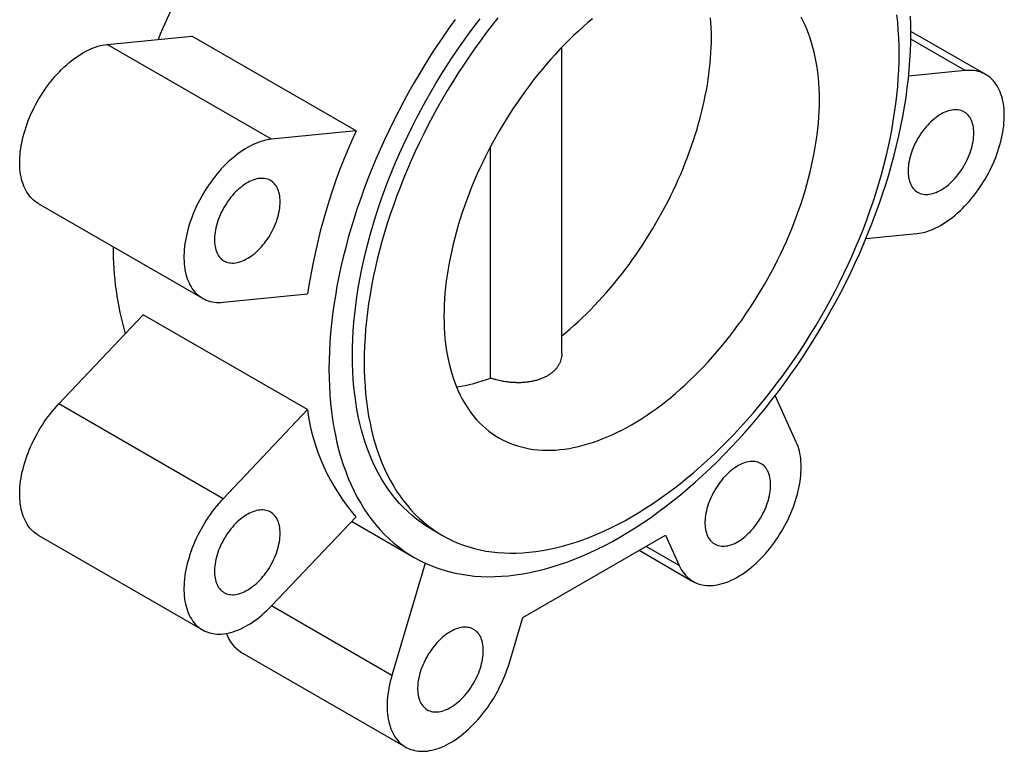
# Paper-space layout '_Isometrico' of a CAD drawing. Header units: millimetres. Extents: x -74 to 129, y -92 to 267.
# Tile 1 of 3: x -74 to 74, y -92 to 18. Entities that reach past the tile are written whole.
import ezdxf

# ---------------------------------------------------------------- set-up
doc = ezdxf.new("R2010")
doc.units = ezdxf.units.MM

psp = doc.layouts.new('_Isometrico')

# ---------------------------------------------------------------- linework, layer by layer
at = {"color": 7, "linetype": 'Continuous', "lineweight": 25}
for p, q in [((-60.98, 14.26), (-48.25, 15.52)), ((-23.5, 1.24), (-48.25, 15.52)), ((71.39, 9.72), (60.1, 16.23)), ((-36.24, -0.02), (-60.98, 14.26)), ((7.5, -32.37), (7.5, 13.82)), ((68.29, 10.32), (59.77, 9.48)), ((-23.5, 1.24), (-36.24, -0.02)), ((-3.23, -36.05), (-3.23, -1.15)), ((-71.39, -9.72), (-46.64, -24.01)), ((53.33, -15.02), (60.98, -14.26)), ((-43.54, -24.61), (-30.81, -23.35)), ((-68.29, -39.95), (-55.56, -26.51)), ((-30.81, -40.8), (-55.56, -26.51)), ((-43.54, -54.24), (-68.29, -39.95)), ((42.84, -45.69), (39.67, -38.68)), ((-30.81, -40.8), (-43.54, -54.24)), ((-36.24, -70.39), (-23.5, -56.95)), ((-24.16, -57.64), (-14.73, -63.08)), ((-12.23, -58.75), (-10.47, -59.77)), ((-71.39, -59.72), (-46.64, -74)), ((1.62, -72.14), (23.13, -59.73)), ((23.13, -59.73), (25.2, -64.31)), ((19.17, -62.01), (27.27, -66.69)), ((-13.07, -63.95), (-18.09, -80.86)), ((-0.45, -79.12), (1.62, -72.14)), ((-40.77, -77.4), (-16.02, -91.68))]:
    psp.add_line(p, q, dxfattribs=at)
at = {"color": 8, "linetype": 'Continuous', "lineweight": 25}
for p, q in [((68.29, 10.32), (60.1, 15.05)), ((25.2, -64.31), (20.2, -61.42)), ((-18.09, -80.86), (-36.24, -70.39))]:
    psp.add_line(p, q, dxfattribs=at)
at = {"color": 7, "linetype": 'Continuous', "lineweight": 25, "flags": 128}
for points in [[(-8.57, 18), (-9.51, 16.69), (-10.43, 15.37), (-11.33, 14.03), (-12.21, 12.67), (-13.07, 11.3), (-13.91, 9.91), (-14.74, 8.51), (-15.54, 7.1), (-16.32, 5.68), (-17.07, 4.25), (-17.81, 2.8), (-18.52, 1.35), (-19.2, -0.11), (-19.87, -1.57), (-20.5, -3.04), (-21.12, -4.52), (-21.7, -5.99), (-22.26, -7.47), (-22.8, -8.96), (-23.31, -10.44), (-23.79, -11.92), (-24.24, -13.4), (-24.67, -14.87), (-25.06, -16.35), (-25.43, -17.81), (-25.77, -19.28), (-26.08, -20.73), (-26.37, -22.18), (-26.62, -23.62), (-26.84, -25.05), (-27.04, -26.47), (-27.2, -27.87), (-27.34, -29.27), (-27.44, -30.65), (-27.52, -32.01), (-27.56, -33.36), (-27.58, -34.7), (-27.56, -36.01), (-27.52, -37.31), (-27.44, -38.59), (-27.34, -39.85), (-27.2, -41.09), (-27.04, -42.31), (-26.84, -43.5), (-26.62, -44.67), (-26.37, -45.82), (-26.08, -46.94), (-25.77, -48.03), (-25.43, -49.1), (-25.06, -50.14), (-24.67, -51.16), (-24.24, -52.14), (-23.79, -53.1), (-23.31, -54.03), (-22.8, -54.92), (-22.26, -55.79), (-21.7, -56.62), (-21.12, -57.42), (-20.5, -58.19), (-19.87, -58.92), (-19.2, -59.62), (-18.52, -60.29), (-17.81, -60.92), (-17.07, -61.51), (-16.32, -62.07), (-15.54, -62.6), (-14.74, -63.08), (-13.91, -63.53), (-13.07, -63.95), (-12.21, -64.32), (-11.33, -64.66), (-10.43, -64.96), (-9.51, -65.22), (-8.57, -65.45), (-7.61, -65.63), (-6.64, -65.78), (-5.66, -65.89), (-4.66, -65.96), (-3.64, -65.99), (-2.61, -65.98), (-1.57, -65.93), (-0.51, -65.85), (0.55, -65.72), (1.63, -65.56), (2.72, -65.36), (3.81, -65.12), (4.92, -64.84), (6.03, -64.52), (7.15, -64.17), (8.27, -63.78), (9.41, -63.35), (10.54, -62.88), (11.68, -62.38), (12.82, -61.84), (13.97, -61.27), (15.12, -60.66), (16.26, -60.01), (17.41, -59.33), (18.56, -58.62), (19.7, -57.87), (20.85, -57.09), (21.99, -56.28), (23.12, -55.43), (24.25, -54.55), (25.38, -53.65), (26.5, -52.71), (27.61, -51.74), (28.71, -50.74), (29.81, -49.72), (30.9, -48.66), (31.97, -47.58), (33.04, -46.48), (34.1, -45.34), (35.14, -44.19), (36.17, -43.01), (37.18, -41.8), (38.18, -40.58), (39.17, -39.33), (40.14, -38.06), (41.1, -36.78), (42.03, -35.47), (42.95, -34.15), (43.85, -32.8), (44.74, -31.45), (45.6, -30.08), (46.44, -28.69), (47.26, -27.29), (48.06, -25.88), (48.84, -24.46), (49.6, -23.02), (50.33, -21.58), (51.04, -20.13), (51.73, -18.67), (52.39, -17.21), (53.03, -15.74), (53.64, -14.26), (54.23, -12.78), (54.79, -11.3), (55.33, -9.82), (55.83, -8.34), (56.31, -6.86), (56.77, -5.38), (57.19, -3.9), (57.59, -2.43), (57.96, -0.96), (58.3, 0.5), (58.61, 1.95), (58.89, 3.4), (59.15, 4.84), (59.37, 6.27), (59.56, 7.69), (59.73, 9.1), (59.86, 10.49), (59.97, 11.87), (60.04, 13.24), (60.09, 14.59), (60.1, 15.92)], [(-12.23, -58.75), (-12.24, -58.75), (-12.97, -58.3), (-13.69, -57.82), (-14.38, -57.31), (-15.06, -56.76), (-15.71, -56.18), (-16.34, -55.57), (-16.95, -54.93), (-17.54, -54.25), (-18.1, -53.55), (-18.64, -52.81), (-19.16, -52.05), (-19.65, -51.25), (-20.12, -50.43), (-20.56, -49.58), (-20.97, -48.7), (-21.36, -47.79), (-21.73, -46.86), (-22.07, -45.9), (-22.38, -44.92), (-22.67, -43.91), (-22.93, -42.88), (-23.16, -41.82), (-23.37, -40.75), (-23.55, -39.65), (-23.7, -38.53), (-23.82, -37.39), (-23.92, -36.24), (-23.99, -35.06), (-24.03, -33.87), (-24.04, -32.66), (-24.03, -31.43), (-23.99, -30.19), (-23.92, -28.93), (-23.82, -27.66), (-23.7, -26.38), (-23.55, -25.09), (-23.37, -23.78), (-23.16, -22.47), (-22.93, -21.15), (-22.67, -19.82), (-22.38, -18.48), (-22.07, -17.14), (-21.73, -15.79), (-21.36, -14.43), (-20.97, -13.07), (-20.56, -11.71), (-20.12, -10.35), (-19.65, -8.99), (-19.16, -7.63), (-18.64, -6.27), (-18.1, -4.91), (-17.54, -3.55), (-16.95, -2.2), (-16.34, -0.86), (-15.71, 0.49), (-15.06, 1.82), (-14.38, 3.15), (-13.69, 4.46), (-12.97, 5.77), (-12.24, 7.07), (-11.48, 8.36), (-10.71, 9.63), (-9.91, 10.89), (-9.1, 12.14), (-8.27, 13.37), (-7.43, 14.59), (-6.57, 15.79), (-5.69, 16.97), (-4.8, 18.14)], [(-2.12, 18.26), (-3.03, 17.12), (-3.92, 15.95), (-4.8, 14.77), (-5.66, 13.57), (-6.5, 12.35), (-7.33, 11.12), (-8.14, 9.87), (-8.94, 8.61), (-9.71, 7.34), (-10.47, 6.05), (-11.21, 4.75), (-11.92, 3.44), (-12.62, 2.13), (-13.29, 0.8), (-13.94, -0.54), (-14.58, -1.88), (-15.19, -3.22), (-15.77, -4.57), (-16.33, -5.93), (-16.87, -7.29), (-17.39, -8.65), (-17.88, -10.01), (-18.35, -11.37), (-18.79, -12.73), (-19.21, -14.09), (-19.6, -15.45), (-19.96, -16.81), (-20.3, -18.16), (-20.61, -19.5), (-20.9, -20.84), (-21.16, -22.17), (-21.39, -23.49), (-21.6, -24.81), (-21.78, -26.11), (-21.93, -27.4), (-22.05, -28.68), (-22.15, -29.95), (-22.22, -31.21), (-22.26, -32.45), (-22.27, -33.68), (-22.26, -34.89), (-22.22, -36.08), (-22.15, -37.26), (-22.05, -38.41), (-21.93, -39.55), (-21.78, -40.67), (-21.6, -41.77), (-21.39, -42.85), (-21.16, -43.9), (-20.9, -44.93), (-20.61, -45.94), (-20.3, -46.92), (-19.96, -47.88), (-19.6, -48.81), (-19.21, -49.72), (-18.79, -50.6), (-18.35, -51.45), (-17.88, -52.27), (-17.39, -53.07), (-16.87, -53.83), (-16.33, -54.57), (-15.77, -55.27), (-15.19, -55.95), (-14.58, -56.59), (-13.94, -57.2), (-13.29, -57.78), (-12.62, -58.33), (-11.92, -58.84), (-11.21, -59.32), (-10.47, -59.77), (-9.71, -60.19), (-8.94, -60.57), (-8.14, -60.91), (-7.33, -61.22), (-6.5, -61.5), (-5.66, -61.74), (-4.8, -61.95), (-3.92, -62.12), (-3.03, -62.25), (-2.12, -62.35), (-1.2, -62.41), (-0.27, -62.44), (0.68, -62.44), (1.64, -62.39), (2.61, -62.31), (3.59, -62.2), (4.58, -62.05), (5.58, -61.86), (6.58, -61.64), (7.6, -61.39), (8.62, -61.1), (9.65, -60.77), (10.69, -60.41), (11.73, -60.02), (12.77, -59.59), (13.82, -59.13), (14.87, -58.63), (15.92, -58.11), (16.98, -57.55), (18.03, -56.95), (19.09, -56.33), (20.14, -55.67), (21.19, -54.98), (22.24, -54.26), (23.29, -53.52), (24.34, -52.74), (25.38, -51.93), (26.41, -51.1), (27.44, -50.23), (28.46, -49.34), (29.48, -48.43), (30.49, -47.48), (31.49, -46.52), (32.48, -45.52), (33.46, -44.51), (34.42, -43.46), (35.38, -42.4), (36.33, -41.32), (37.26, -40.21), (38.18, -39.08), (39.09, -37.94), (39.98, -36.77), (40.86, -35.59), (41.72, -34.39), (42.57, -33.17), (43.4, -31.94), (44.21, -30.69), (45, -29.43), (45.78, -28.15), (46.53, -26.87), (47.27, -25.57), (47.98, -24.26), (48.68, -22.94), (49.35, -21.62), (50.01, -20.28), (50.64, -18.94), (51.25, -17.6), (51.83, -16.24), (52.4, -14.89), (52.94, -13.53), (53.45, -12.17), (53.94, -10.81), (54.41, -9.45), (54.85, -8.08), (55.27, -6.72), (55.66, -5.37), (56.02, -4.01), (56.36, -2.66), (56.68, -1.32), (56.96, 0.02), (57.22, 1.35), (57.46, 2.67), (57.66, 3.99), (57.84, 5.29), (57.99, 6.58), (58.12, 7.87), (58.21, 9.13), (58.28, 10.39), (58.32, 11.63), (58.34, 12.86)], [(12.15, 18.14), (11.43, 17.54), (10.71, 16.91), (10, 16.27), (9.29, 15.61), (8.59, 14.93), (7.9, 14.23), (7.21, 13.52), (6.53, 12.79), (5.85, 12.04), (5.19, 11.28), (4.54, 10.5), (3.89, 9.71), (3.25, 8.91), (2.63, 8.09), (2.01, 7.26), (1.41, 6.42), (0.81, 5.56), (0.23, 4.7), (-0.34, 3.82), (-0.89, 2.94), (-1.44, 2.04), (-1.97, 1.14), (-2.49, 0.23), (-2.99, -0.69), (-3.48, -1.61), (-3.95, -2.54), (-4.41, -3.48), (-4.85, -4.42), (-5.28, -5.37), (-5.69, -6.31), (-6.09, -7.27), (-6.46, -8.22), (-6.83, -9.17), (-7.17, -10.13), (-7.5, -11.09), (-7.81, -12.04), (-8.1, -13), (-8.37, -13.95), (-8.63, -14.9), (-8.87, -15.85), (-9.09, -16.79), (-9.29, -17.73), (-9.47, -18.66), (-9.63, -19.59), (-9.78, -20.51), (-9.9, -21.43), (-10.01, -22.33), (-10.1, -23.23), (-10.17, -24.12), (-10.21, -25.01), (-10.24, -25.88), (-10.25, -26.74), (-10.24, -27.59), (-10.21, -28.42), (-10.17, -29.25), (-10.1, -30.06), (-10.01, -30.86), (-9.9, -31.65), (-9.78, -32.42), (-9.63, -33.17), (-9.47, -33.91), (-9.29, -34.63), (-9.09, -35.34), (-8.87, -36.03), (-8.63, -36.7), (-8.37, -37.36), (-8.1, -37.99), (-7.81, -38.61), (-7.5, -39.21), (-7.17, -39.79), (-6.83, -40.34), (-6.46, -40.88), (-6.09, -41.4), (-5.69, -41.89), (-5.28, -42.37), (-4.85, -42.82), (-4.41, -43.25), (-3.95, -43.65), (-3.48, -44.04), (-2.99, -44.4), (-2.49, -44.74), (-1.97, -45.05), (-1.44, -45.34), (-0.89, -45.61), (-0.34, -45.85), (0.23, -46.07), (0.81, -46.26), (1.41, -46.43), (2.01, -46.57), (2.63, -46.69), (3.25, -46.79), (3.89, -46.86), (4.54, -46.9), (5.19, -46.92), (5.85, -46.92), (6.53, -46.89), (7.21, -46.83), (7.9, -46.75), (8.59, -46.65), (9.29, -46.52), (10, -46.36), (10.71, -46.18), (11.43, -45.98), (12.15, -45.75), (12.88, -45.5), (13.61, -45.22), (14.34, -44.92), (15.07, -44.6), (15.81, -44.25), (16.55, -43.88), (17.29, -43.49), (18.03, -43.07), (18.77, -42.63), (19.51, -42.17), (20.25, -41.69), (20.99, -41.19), (21.72, -40.66), (22.46, -40.11), (23.19, -39.55), (23.91, -38.96), (24.63, -38.36), (25.35, -37.73), (26.06, -37.09), (26.77, -36.43), (27.47, -35.75), (28.17, -35.05), (28.86, -34.34), (29.54, -33.61), (30.21, -32.86), (30.87, -32.1), (31.53, -31.32), (32.17, -30.53), (32.81, -29.73), (33.44, -28.91), (34.05, -28.08), (34.66, -27.24), (35.25, -26.38), (35.83, -25.52), (36.4, -24.64), (36.96, -23.76), (37.5, -22.86), (38.03, -21.96), (38.55, -21.05), (39.05, -20.13), (39.54, -19.21), (40.01, -18.27), (40.47, -17.34), (40.91, -16.4), (41.34, -15.45), (41.75, -14.5), (42.15, -13.55), (42.53, -12.6), (42.89, -11.64), (43.23, -10.69), (43.56, -9.73), (43.87, -8.78), (44.16, -7.82), (44.44, -6.87), (44.69, -5.92), (44.93, -4.97), (45.15, -4.03), (45.35, -3.09), (45.53, -2.16), (45.7, -1.23), (45.84, -0.31), (45.97, 0.61), (46.07, 1.52), (46.16, 2.42), (46.23, 3.31), (46.28, 4.19), (46.31, 5.06), (46.32, 5.92)], [(7.5, -29.7), (8.05, -29.24), (8.69, -28.69), (9.33, -28.13), (9.96, -27.55), (10.58, -26.96), (11.21, -26.36), (11.82, -25.74), (12.43, -25.11), (13.04, -24.47), (13.64, -23.81), (14.23, -23.15), (14.82, -22.46), (15.4, -21.77), (15.97, -21.07), (16.53, -20.36), (17.09, -19.63), (17.64, -18.9), (18.18, -18.15), (18.71, -17.4), (19.23, -16.64), (19.74, -15.87), (20.24, -15.09), (20.73, -14.3), (21.22, -13.51), (21.69, -12.71), (22.15, -11.9), (22.6, -11.09), (23.04, -10.27), (23.46, -9.45), (23.88, -8.62), (24.28, -7.79), (24.67, -6.96), (25.05, -6.12), (25.42, -5.28), (25.77, -4.44), (26.11, -3.59), (26.44, -2.74), (26.76, -1.9), (27.06, -1.05), (27.34, -0.2), (27.62, 0.65), (27.88, 1.49), (28.12, 2.34), (28.35, 3.18), (28.57, 4.02), (28.77, 4.86), (28.96, 5.7), (29.13, 6.53), (29.29, 7.35), (29.44, 8.18), (29.57, 8.99), (29.68, 9.81), (29.78, 10.61), (29.86, 11.41), (29.93, 12.21), (29.98, 12.99), (30.02, 13.77), (30.04, 14.54), (30.05, 15.31), (30.04, 16.06), (30.02, 16.81), (29.98, 17.54), (29.93, 18.27)], [(46.32, 5.92), (46.31, 6.77), (46.28, 7.61), (46.23, 8.43), (46.16, 9.24), (46.07, 10.04), (45.97, 10.83), (45.84, 11.6), (45.7, 12.35), (45.53, 13.09), (45.35, 13.82), (45.15, 14.52), (44.93, 15.21), (44.69, 15.89), (44.44, 16.54), (44.16, 17.18), (43.87, 17.79), (43.56, 18.39)], [(58.34, 12.86), (58.32, 14.07), (58.28, 15.26), (58.21, 16.44), (58.12, 17.6), (57.99, 18.73)], [(60.1, 15.92), (60.09, 17.24), (60.04, 18.53)], [(-71.39, -9.72), (-71.61, -9.58), (-71.86, -9.41), (-72.1, -9.21), (-72.32, -9), (-72.54, -8.78), (-72.74, -8.54), (-72.93, -8.28), (-73.1, -8.01), (-73.27, -7.72), (-73.42, -7.42), (-73.56, -7.1), (-73.68, -6.77), (-73.79, -6.43), (-73.89, -6.07), (-73.98, -5.7), (-74.05, -5.32), (-74.1, -4.93), (-74.14, -4.53), (-74.17, -4.12), (-74.18, -3.7), (-74.18, -3.27), (-74.16, -2.83), (-74.13, -2.39), (-74.09, -1.94), (-74.03, -1.48), (-73.96, -1.02), (-73.87, -0.56), (-73.77, -0.09), (-73.65, 0.39), (-73.53, 0.86), (-73.38, 1.34), (-73.23, 1.81), (-73.06, 2.29), (-72.88, 2.77), (-72.69, 3.25), (-72.48, 3.72), (-72.27, 4.19), (-72.04, 4.66), (-71.8, 5.13), (-71.55, 5.58), (-71.29, 6.04), (-71.02, 6.49), (-70.74, 6.93), (-70.45, 7.36), (-70.15, 7.79), (-69.84, 8.2), (-69.53, 8.61), (-69.21, 9.01), (-68.88, 9.4), (-68.54, 9.77), (-68.2, 10.14), (-67.86, 10.49), (-67.51, 10.83), (-67.15, 11.15), (-66.79, 11.46), (-66.43, 11.76), (-66.07, 12.05), (-65.7, 12.31), (-65.33, 12.56), (-64.96, 12.8), (-64.59, 13.02), (-64.22, 13.22), (-63.85, 13.41), (-63.48, 13.58), (-63.12, 13.73), (-62.75, 13.87), (-62.39, 13.98), (-62.03, 14.08), (-61.68, 14.16), (-61.33, 14.22), (-60.98, 14.26)], [(60.98, -14.26), (61.33, -14.22), (61.68, -14.16), (62.03, -14.08), (62.39, -13.98), (62.75, -13.87), (63.12, -13.73), (63.48, -13.58), (63.85, -13.41), (64.22, -13.22), (64.59, -13.02), (64.96, -12.8), (65.33, -12.56), (65.7, -12.31), (66.07, -12.05), (66.43, -11.76), (66.79, -11.46), (67.15, -11.15), (67.51, -10.83), (67.86, -10.49), (68.2, -10.14), (68.54, -9.77), (68.88, -9.4), (69.21, -9.01), (69.53, -8.61), (69.84, -8.2), (70.15, -7.79), (70.45, -7.36), (70.74, -6.93), (71.02, -6.49), (71.29, -6.04), (71.55, -5.58), (71.8, -5.13), (72.04, -4.66), (72.27, -4.19), (72.48, -3.72), (72.69, -3.25), (72.88, -2.77), (73.06, -2.29), (73.23, -1.81), (73.38, -1.34), (73.53, -0.86), (73.65, -0.39), (73.77, 0.09), (73.87, 0.56), (73.96, 1.02), (74.03, 1.48), (74.09, 1.94), (74.13, 2.39), (74.16, 2.83), (74.18, 3.27), (74.18, 3.7), (74.17, 4.12), (74.14, 4.53), (74.1, 4.93), (74.05, 5.32), (73.98, 5.7), (73.89, 6.07), (73.79, 6.43), (73.68, 6.77), (73.56, 7.1), (73.42, 7.42), (73.27, 7.72), (73.1, 8.01), (72.93, 8.28), (72.74, 8.54), (72.54, 8.78), (72.32, 9), (72.1, 9.21), (71.86, 9.41), (71.61, 9.58), (71.35, 9.74), (71.09, 9.88), (70.81, 10), (70.52, 10.11), (70.23, 10.19), (69.92, 10.26), (69.61, 10.31), (69.29, 10.34), (68.96, 10.35), (68.63, 10.35), (68.29, 10.32)], [(69.59, 0.89), (69.58, 1.19), (69.56, 1.48), (69.52, 1.77), (69.47, 2.04), (69.41, 2.3), (69.33, 2.55), (69.24, 2.79), (69.14, 3.01), (69.02, 3.22), (68.89, 3.41), (68.75, 3.59), (68.59, 3.75), (68.43, 3.89), (68.25, 4.02), (68.07, 4.13), (67.87, 4.22), (67.66, 4.3), (67.45, 4.36), (67.23, 4.39), (67, 4.42), (66.76, 4.42), (66.52, 4.4), (66.27, 4.37), (66.01, 4.31), (65.76, 4.24), (65.5, 4.15), (65.23, 4.05), (64.97, 3.92), (64.7, 3.78), (64.44, 3.62), (64.17, 3.45), (63.91, 3.26), (63.65, 3.06), (63.39, 2.84), (63.13, 2.61), (62.88, 2.36), (62.64, 2.1), (62.4, 1.83), (62.16, 1.55), (61.94, 1.26), (61.72, 0.96), (61.51, 0.65), (61.31, 0.33), (61.11, 0.01), (60.93, -0.32), (60.76, -0.65), (60.6, -0.99), (60.45, -1.33), (60.32, -1.67), (60.19, -2.02), (60.08, -2.36), (59.99, -2.7), (59.9, -3.04), (59.83, -3.38), (59.77, -3.71), (59.73, -4.04), (59.7, -4.36), (59.69, -4.67), (59.69, -4.98), (59.7, -5.28), (59.73, -5.57), (59.77, -5.85), (59.83, -6.11), (59.9, -6.37), (59.99, -6.61), (60.08, -6.84), (60.19, -7.06), (60.32, -7.26), (60.45, -7.44), (60.6, -7.61), (60.76, -7.76), (60.93, -7.9), (61.11, -8.02), (61.31, -8.12), (61.51, -8.21), (61.72, -8.27), (61.94, -8.32), (62.16, -8.35), (62.4, -8.36), (62.64, -8.35), (62.88, -8.33), (63.13, -8.29), (63.39, -8.22), (63.65, -8.14), (63.91, -8.05), (64.17, -7.93), (64.44, -7.8), (64.7, -7.65), (64.97, -7.48), (65.23, -7.3), (65.5, -7.1), (65.76, -6.89), (66.01, -6.67), (66.27, -6.43), (66.52, -6.17), (66.76, -5.91), (67, -5.63), (67.23, -5.35), (67.45, -5.05), (67.66, -4.75), (67.87, -4.43), (68.07, -4.11), (68.25, -3.79), (68.43, -3.46), (68.59, -3.12), (68.75, -2.78), (68.89, -2.44), (69.02, -2.1), (69.14, -1.75), (69.24, -1.41), (69.33, -1.07), (69.41, -0.73), (69.47, -0.4), (69.52, -0.07), (69.56, 0.26), (69.58, 0.58), (69.59, 0.89)], [(-36.24, -0.02), (-36.58, -0.07), (-36.93, -0.13), (-37.28, -0.21), (-37.64, -0.31), (-38, -0.42), (-38.37, -0.56), (-38.73, -0.71), (-39.1, -0.88), (-39.47, -1.06), (-39.84, -1.27), (-40.21, -1.49), (-40.58, -1.72), (-40.95, -1.97), (-41.32, -2.24), (-41.68, -2.52), (-42.04, -2.82), (-42.4, -3.13), (-42.76, -3.46), (-43.11, -3.8), (-43.46, -4.15), (-43.8, -4.51), (-44.13, -4.89), (-44.46, -5.28), (-44.78, -5.68), (-45.1, -6.08), (-45.4, -6.5), (-45.7, -6.93), (-45.99, -7.36), (-46.27, -7.8), (-46.54, -8.25), (-46.8, -8.7), (-47.05, -9.16), (-47.29, -9.63), (-47.52, -10.09), (-47.73, -10.57), (-47.94, -11.04), (-48.13, -11.52), (-48.31, -11.99), (-48.48, -12.47), (-48.63, -12.95), (-48.78, -13.43), (-48.9, -13.9), (-49.02, -14.37), (-49.12, -14.84), (-49.21, -15.31), (-49.28, -15.77), (-49.34, -16.23), (-49.38, -16.68), (-49.42, -17.12), (-49.43, -17.56), (-49.43, -17.99), (-49.42, -18.41), (-49.39, -18.82), (-49.35, -19.22), (-49.3, -19.61), (-49.23, -19.99), (-49.14, -20.36), (-49.05, -20.71), (-48.93, -21.06), (-48.81, -21.39), (-48.67, -21.7), (-48.52, -22.01), (-48.36, -22.29), (-48.18, -22.57), (-47.99, -22.82), (-47.79, -23.07), (-47.57, -23.29), (-47.35, -23.5), (-47.11, -23.69), (-46.86, -23.87), (-46.61, -24.03), (-46.34, -24.17), (-46.06, -24.29), (-45.77, -24.39), (-45.48, -24.48), (-45.17, -24.55), (-44.86, -24.6), (-44.54, -24.63), (-44.21, -24.64), (-43.88, -24.63), (-43.54, -24.61)], [(-34.94, -9.46), (-34.95, -9.16), (-34.97, -8.86), (-35, -8.58), (-35.05, -8.31), (-35.12, -8.04), (-35.19, -7.8), (-35.28, -7.56), (-35.39, -7.34), (-35.51, -7.13), (-35.64, -6.94), (-35.78, -6.76), (-35.93, -6.6), (-36.1, -6.45), (-36.27, -6.33), (-36.46, -6.21), (-36.66, -6.12), (-36.86, -6.05), (-37.08, -5.99), (-37.3, -5.95), (-37.53, -5.93), (-37.77, -5.93), (-38.01, -5.94), (-38.26, -5.98), (-38.51, -6.03), (-38.77, -6.1), (-39.03, -6.19), (-39.29, -6.3), (-39.56, -6.42), (-39.82, -6.56), (-40.09, -6.72), (-40.35, -6.89), (-40.62, -7.08), (-40.88, -7.29), (-41.14, -7.51), (-41.39, -7.74), (-41.64, -7.98), (-41.89, -8.24), (-42.13, -8.51), (-42.36, -8.79), (-42.59, -9.09), (-42.81, -9.39), (-43.02, -9.7), (-43.22, -10.01), (-43.41, -10.34), (-43.59, -10.66), (-43.76, -11), (-43.92, -11.34), (-44.07, -11.68), (-44.21, -12.02), (-44.33, -12.36), (-44.44, -12.7), (-44.54, -13.05), (-44.62, -13.39), (-44.69, -13.72), (-44.75, -14.06), (-44.79, -14.38), (-44.82, -14.7), (-44.84, -15.02), (-44.84, -15.33), (-44.82, -15.62), (-44.79, -15.91), (-44.75, -16.19), (-44.69, -16.46), (-44.62, -16.71), (-44.54, -16.96), (-44.44, -17.19), (-44.33, -17.4), (-44.21, -17.6), (-44.07, -17.79), (-43.92, -17.96), (-43.76, -18.11), (-43.59, -18.25), (-43.41, -18.36), (-43.22, -18.47), (-43.02, -18.55), (-42.81, -18.62), (-42.59, -18.66), (-42.36, -18.69), (-42.13, -18.71), (-41.89, -18.7), (-41.64, -18.67), (-41.39, -18.63), (-41.14, -18.57), (-40.88, -18.49), (-40.62, -18.39), (-40.35, -18.27), (-40.09, -18.14), (-39.82, -17.99), (-39.56, -17.83), (-39.29, -17.65), (-39.03, -17.45), (-38.77, -17.24), (-38.51, -17.01), (-38.26, -16.77), (-38.01, -16.52), (-37.77, -16.25), (-37.53, -15.98), (-37.3, -15.69), (-37.08, -15.4), (-36.86, -15.09), (-36.66, -14.78), (-36.46, -14.46), (-36.27, -14.13), (-36.1, -13.8), (-35.93, -13.47), (-35.78, -13.13), (-35.64, -12.78), (-35.51, -12.44), (-35.39, -12.1), (-35.28, -11.76), (-35.19, -11.42), (-35.12, -11.08), (-35.05, -10.74), (-35, -10.41), (-34.97, -10.09), (-34.95, -9.77), (-34.94, -9.46)], [(-71.39, -59.72), (-71.55, -59.62), (-71.8, -59.45), (-72.04, -59.26), (-72.27, -59.05), (-72.48, -58.83), (-72.69, -58.6), (-72.88, -58.34), (-73.06, -58.07), (-73.23, -57.79), (-73.38, -57.49), (-73.53, -57.18), (-73.65, -56.85), (-73.77, -56.51), (-73.87, -56.16), (-73.96, -55.79), (-74.03, -55.41), (-74.09, -55.03), (-74.13, -54.63), (-74.16, -54.22), (-74.18, -53.8), (-74.18, -53.37), (-74.17, -52.94), (-74.14, -52.5), (-74.1, -52.05), (-74.05, -51.6), (-73.98, -51.14), (-73.89, -50.67), (-73.79, -50.2), (-73.68, -49.73), (-73.56, -49.26), (-73.42, -48.78), (-73.27, -48.3), (-73.1, -47.82), (-72.93, -47.35), (-72.74, -46.87), (-72.54, -46.39), (-72.32, -45.92), (-72.1, -45.45), (-71.86, -44.99), (-71.61, -44.53), (-71.35, -44.07), (-71.09, -43.62), (-70.81, -43.18), (-70.52, -42.74), (-70.23, -42.31), (-69.92, -41.9), (-69.61, -41.49), (-69.29, -41.09), (-68.96, -40.7), (-68.63, -40.32), (-68.29, -39.95)], [(25.2, -64.31), (25.35, -64.61), (25.51, -64.9), (25.69, -65.18), (25.87, -65.44), (26.07, -65.69), (26.28, -65.92), (26.51, -66.13), (26.74, -66.33), (26.98, -66.51), (27.24, -66.67), (27.51, -66.81), (27.78, -66.94), (28.07, -67.05), (28.36, -67.14), (28.66, -67.21), (28.97, -67.27), (29.29, -67.3), (29.61, -67.32), (29.95, -67.32), (30.28, -67.3), (30.63, -67.26), (30.98, -67.2), (31.33, -67.13), (31.69, -67.03), (32.05, -66.92), (32.41, -66.79), (32.78, -66.65), (33.14, -66.48), (33.51, -66.3), (33.88, -66.1), (34.25, -65.88), (34.62, -65.65), (34.99, -65.4), (35.36, -65.14), (35.73, -64.86), (36.09, -64.57), (36.45, -64.26), (36.8, -63.94), (37.16, -63.6), (37.5, -63.25), (37.85, -62.89), (38.18, -62.52), (38.51, -62.13), (38.84, -61.74), (39.15, -61.33), (39.46, -60.92), (39.76, -60.5), (40.05, -60.06), (40.33, -59.62), (40.61, -59.18), (40.87, -58.72), (41.12, -58.27), (41.36, -57.8), (41.6, -57.34), (41.82, -56.87), (42.02, -56.39), (42.22, -55.92), (42.4, -55.44), (42.57, -54.96), (42.73, -54.48), (42.88, -54.01), (43.01, -53.53), (43.13, -53.06), (43.23, -52.59), (43.32, -52.12), (43.4, -51.66), (43.46, -51.2), (43.51, -50.75), (43.54, -50.3), (43.56, -49.86), (43.57, -49.43), (43.56, -49.01), (43.54, -48.6), (43.5, -48.19), (43.45, -47.8), (43.38, -47.42), (43.3, -47.05), (43.21, -46.69), (43.1, -46.34), (42.98, -46.01), (42.84, -45.69)], [(38.97, -52.14), (38.96, -51.84), (38.94, -51.54), (38.91, -51.26), (38.86, -50.99), (38.79, -50.73), (38.72, -50.48), (38.63, -50.24), (38.52, -50.02), (38.4, -49.81), (38.28, -49.62), (38.13, -49.44), (37.98, -49.28), (37.81, -49.13), (37.64, -49.01), (37.45, -48.9), (37.25, -48.8), (37.05, -48.73), (36.83, -48.67), (36.61, -48.63), (36.38, -48.61), (36.14, -48.61), (35.9, -48.62), (35.65, -48.66), (35.4, -48.71), (35.14, -48.78), (34.88, -48.87), (34.62, -48.98), (34.35, -49.1), (34.09, -49.24), (33.82, -49.4), (33.56, -49.57), (33.29, -49.76), (33.03, -49.97), (32.77, -50.19), (32.52, -50.42), (32.27, -50.67), (32.02, -50.92), (31.78, -51.19), (31.55, -51.48), (31.32, -51.77), (31.1, -52.07), (30.89, -52.38), (30.69, -52.69), (30.5, -53.02), (30.32, -53.35), (30.15, -53.68), (29.99, -54.02), (29.84, -54.36), (29.7, -54.7), (29.58, -55.04), (29.47, -55.39), (29.37, -55.73), (29.29, -56.07), (29.22, -56.4), (29.16, -56.74), (29.12, -57.06), (29.09, -57.39), (29.07, -57.7), (29.07, -58.01), (29.09, -58.31), (29.12, -58.59), (29.16, -58.87), (29.22, -59.14), (29.29, -59.39), (29.37, -59.64), (29.47, -59.87), (29.58, -60.08), (29.7, -60.28), (29.84, -60.47), (29.99, -60.64), (30.15, -60.79), (30.32, -60.93), (30.5, -61.05), (30.69, -61.15), (30.89, -61.23), (31.1, -61.3), (31.32, -61.35), (31.55, -61.38), (31.78, -61.39), (32.02, -61.38), (32.27, -61.35), (32.52, -61.31), (32.77, -61.25), (33.03, -61.17), (33.29, -61.07), (33.56, -60.96), (33.82, -60.82), (34.09, -60.67), (34.35, -60.51), (34.62, -60.33), (34.88, -60.13), (35.14, -59.92), (35.4, -59.69), (35.65, -59.45), (35.9, -59.2), (36.14, -58.94), (36.38, -58.66), (36.61, -58.37), (36.83, -58.08), (37.05, -57.77), (37.25, -57.46), (37.45, -57.14), (37.64, -56.81), (37.81, -56.48), (37.98, -56.15), (38.13, -55.81), (38.28, -55.47), (38.4, -55.12), (38.52, -54.78), (38.63, -54.44), (38.72, -54.1), (38.79, -53.76), (38.86, -53.42), (38.91, -53.09), (38.94, -52.77), (38.96, -52.45), (38.97, -52.14)], [(-43.54, -54.24), (-43.88, -54.6), (-44.21, -54.98), (-44.54, -55.37), (-44.86, -55.77), (-45.17, -56.18), (-45.48, -56.6), (-45.77, -57.03), (-46.06, -57.46), (-46.34, -57.91), (-46.61, -58.36), (-46.86, -58.81), (-47.11, -59.27), (-47.35, -59.74), (-47.57, -60.21), (-47.79, -60.68), (-47.99, -61.16), (-48.18, -61.63), (-48.36, -62.11), (-48.52, -62.59), (-48.67, -63.07), (-48.81, -63.54), (-48.93, -64.02), (-49.05, -64.49), (-49.14, -64.96), (-49.23, -65.42), (-49.3, -65.88), (-49.35, -66.34), (-49.39, -66.79), (-49.42, -67.23), (-49.43, -67.66), (-49.43, -68.09), (-49.42, -68.51), (-49.38, -68.91), (-49.34, -69.31), (-49.28, -69.7), (-49.21, -70.08), (-49.12, -70.44), (-49.02, -70.8), (-48.9, -71.14), (-48.78, -71.46), (-48.63, -71.78), (-48.48, -72.08), (-48.31, -72.36), (-48.13, -72.63), (-47.94, -72.88), (-47.73, -73.12), (-47.52, -73.34), (-47.29, -73.55), (-47.05, -73.73), (-46.8, -73.91), (-46.54, -74.06), (-46.27, -74.19), (-45.99, -74.31), (-45.7, -74.41), (-45.4, -74.49), (-45.1, -74.56), (-44.78, -74.6), (-44.46, -74.63), (-44.13, -74.64), (-43.8, -74.63), (-43.46, -74.6), (-43.11, -74.55), (-42.76, -74.48), (-42.4, -74.4), (-42.04, -74.3), (-41.68, -74.17), (-41.32, -74.04), (-40.95, -73.88), (-40.58, -73.71), (-40.21, -73.52), (-39.84, -73.31), (-39.47, -73.08), (-39.1, -72.84), (-38.73, -72.59), (-38.37, -72.32), (-38, -72.03), (-37.64, -71.73), (-37.28, -71.41), (-36.93, -71.08), (-36.58, -70.74), (-36.24, -70.39)], [(-34.94, -59.45), (-34.95, -59.15), (-34.97, -58.86), (-35, -58.57), (-35.05, -58.3), (-35.12, -58.04), (-35.19, -57.79), (-35.28, -57.56), (-35.39, -57.33), (-35.51, -57.13), (-35.64, -56.93), (-35.78, -56.76), (-35.93, -56.59), (-36.1, -56.45), (-36.27, -56.32), (-36.46, -56.21), (-36.66, -56.12), (-36.86, -56.04), (-37.08, -55.99), (-37.3, -55.95), (-37.53, -55.93), (-37.77, -55.92), (-38.01, -55.94), (-38.26, -55.97), (-38.51, -56.03), (-38.77, -56.1), (-39.03, -56.19), (-39.29, -56.29), (-39.56, -56.42), (-39.82, -56.56), (-40.09, -56.72), (-40.35, -56.89), (-40.62, -57.08), (-40.88, -57.28), (-41.14, -57.5), (-41.39, -57.74), (-41.64, -57.98), (-41.89, -58.24), (-42.13, -58.51), (-42.36, -58.79), (-42.59, -59.08), (-42.81, -59.38), (-43.02, -59.69), (-43.22, -60.01), (-43.41, -60.33), (-43.59, -60.66), (-43.76, -60.99), (-43.92, -61.33), (-44.07, -61.67), (-44.21, -62.01), (-44.33, -62.36), (-44.44, -62.7), (-44.54, -63.04), (-44.62, -63.38), (-44.69, -63.72), (-44.75, -64.05), (-44.79, -64.38), (-44.82, -64.7), (-44.84, -65.02), (-44.84, -65.32), (-44.82, -65.62), (-44.79, -65.91), (-44.75, -66.19), (-44.69, -66.45), (-44.62, -66.71), (-44.54, -66.95), (-44.44, -67.18), (-44.33, -67.4), (-44.21, -67.6), (-44.07, -67.78), (-43.92, -67.95), (-43.76, -68.1), (-43.59, -68.24), (-43.41, -68.36), (-43.22, -68.46), (-43.02, -68.55), (-42.81, -68.61), (-42.59, -68.66), (-42.36, -68.69), (-42.13, -68.7), (-41.89, -68.7), (-41.64, -68.67), (-41.39, -68.63), (-41.14, -68.56), (-40.88, -68.48), (-40.62, -68.39), (-40.35, -68.27), (-40.09, -68.14), (-39.82, -67.99), (-39.56, -67.82), (-39.29, -67.64), (-39.03, -67.44), (-38.77, -67.23), (-38.51, -67.01), (-38.26, -66.77), (-38.01, -66.52), (-37.77, -66.25), (-37.53, -65.98), (-37.3, -65.69), (-37.08, -65.39), (-36.86, -65.09), (-36.66, -64.78), (-36.46, -64.46), (-36.27, -64.13), (-36.1, -63.8), (-35.93, -63.46), (-35.78, -63.12), (-35.64, -62.78), (-35.51, -62.44), (-35.39, -62.1), (-35.28, -61.75), (-35.19, -61.41), (-35.12, -61.07), (-35.05, -60.74), (-35, -60.41), (-34.97, -60.08), (-34.95, -59.77), (-34.94, -59.45)], [(-4.32, -77.13), (-4.33, -76.83), (-4.35, -76.54), (-4.39, -76.25), (-4.44, -75.98), (-4.5, -75.72), (-4.58, -75.47), (-4.67, -75.24), (-4.77, -75.01), (-4.89, -74.81), (-5.02, -74.61), (-5.16, -74.43), (-5.32, -74.27), (-5.48, -74.13), (-5.66, -74), (-5.84, -73.89), (-6.04, -73.8), (-6.25, -73.72), (-6.46, -73.66), (-6.68, -73.63), (-6.91, -73.6), (-7.15, -73.6), (-7.39, -73.62), (-7.64, -73.65), (-7.9, -73.71), (-8.15, -73.78), (-8.41, -73.87), (-8.68, -73.97), (-8.94, -74.1), (-9.21, -74.24), (-9.47, -74.4), (-9.74, -74.57), (-10, -74.76), (-10.26, -74.96), (-10.52, -75.18), (-10.78, -75.41), (-11.03, -75.66), (-11.27, -75.92), (-11.51, -76.19), (-11.75, -76.47), (-11.97, -76.76), (-12.19, -77.06), (-12.4, -77.37), (-12.61, -77.69), (-12.8, -78.01), (-12.98, -78.34), (-13.15, -78.67), (-13.31, -79.01), (-13.46, -79.35), (-13.59, -79.69), (-13.72, -80.04), (-13.83, -80.38), (-13.92, -80.72), (-14.01, -81.06), (-14.08, -81.4), (-14.14, -81.73), (-14.18, -82.06), (-14.21, -82.38), (-14.22, -82.69), (-14.22, -83), (-14.21, -83.3), (-14.18, -83.59), (-14.14, -83.87), (-14.08, -84.13), (-14.01, -84.39), (-13.92, -84.63), (-13.83, -84.86), (-13.72, -85.08), (-13.59, -85.28), (-13.46, -85.46), (-13.31, -85.63), (-13.15, -85.78), (-12.98, -85.92), (-12.8, -86.04), (-12.61, -86.14), (-12.4, -86.23), (-12.19, -86.29), (-11.97, -86.34), (-11.75, -86.37), (-11.51, -86.38), (-11.27, -86.37), (-11.03, -86.35), (-10.78, -86.31), (-10.52, -86.24), (-10.26, -86.16), (-10, -86.07), (-9.74, -85.95), (-9.47, -85.82), (-9.21, -85.67), (-8.94, -85.5), (-8.68, -85.32), (-8.41, -85.12), (-8.15, -84.91), (-7.9, -84.69), (-7.64, -84.45), (-7.39, -84.19), (-7.15, -83.93), (-6.91, -83.65), (-6.68, -83.37), (-6.46, -83.07), (-6.25, -82.77), (-6.04, -82.45), (-5.84, -82.13), (-5.66, -81.81), (-5.48, -81.48), (-5.32, -81.14), (-5.16, -80.8), (-5.02, -80.46), (-4.89, -80.12), (-4.77, -79.77), (-4.67, -79.43), (-4.58, -79.09), (-4.5, -78.75), (-4.44, -78.42), (-4.39, -78.09), (-4.35, -77.76), (-4.33, -77.44), (-4.32, -77.13)], [(-18.09, -80.86), (-18.23, -81.34), (-18.35, -81.81), (-18.46, -82.29), (-18.55, -82.75), (-18.63, -83.22), (-18.7, -83.68), (-18.75, -84.13), (-18.79, -84.58), (-18.81, -85.02), (-18.82, -85.45), (-18.81, -85.87), (-18.79, -86.29), (-18.76, -86.69), (-18.71, -87.09), (-18.65, -87.48), (-18.57, -87.85), (-18.48, -88.21), (-18.38, -88.56), (-18.26, -88.9), (-18.13, -89.22), (-17.98, -89.53), (-17.82, -89.83), (-17.65, -90.11), (-17.47, -90.37), (-17.27, -90.62), (-17.07, -90.86), (-16.85, -91.07), (-16.62, -91.27), (-16.37, -91.46), (-16.12, -91.62), (-15.86, -91.77), (-15.58, -91.91), (-15.3, -92.02), (-15.01, -92.11), (-14.71, -92.19), (-14.4, -92.25), (-14.09, -92.29), (-13.76, -92.31), (-13.43, -92.31), (-13.1, -92.3), (-12.75, -92.27), (-12.41, -92.21), (-12.06, -92.14), (-11.7, -92.05), (-11.34, -91.95), (-10.98, -91.82), (-10.61, -91.68), (-10.24, -91.52), (-9.87, -91.34), (-9.5, -91.15), (-9.13, -90.93), (-8.76, -90.71), (-8.4, -90.46), (-8.03, -90.2), (-7.66, -89.93), (-7.3, -89.64), (-6.94, -89.33), (-6.58, -89.01), (-6.23, -88.68), (-5.88, -88.33), (-5.54, -87.98), (-5.2, -87.61), (-4.87, -87.22), (-4.54, -86.83), (-4.22, -86.43), (-3.91, -86.02), (-3.61, -85.6), (-3.32, -85.17), (-3.03, -84.73), (-2.76, -84.28), (-2.49, -83.83), (-2.24, -83.38), (-1.99, -82.91), (-1.76, -82.45), (-1.53, -81.98), (-1.32, -81.5), (-1.12, -81.03), (-0.94, -80.55), (-0.76, -80.07), (-0.6, -79.6), (-0.45, -79.12)]]:
    psp.add_lwpolyline(points, dxfattribs=at)
at = {"color": 7, "linetype": 'Continuous', "lineweight": 25}
for centre, radius, start, end in [((44.79, -25.86), 106.3, 142.6168, 157.3826), ((59.43, -36.79), 91.23, 155.369, 171.5308), ((-14.26, -16.51), 45.85, 179.652, 196.2832), ((-11.69, -13.61), 23.98, 277.9567, 290.6536), ((-0.44, -36.79), 30.64, 187.5247, 221.1569), ((-37.99, -72.86), 5.32, 198.3223, 238.4282)]:
    psp.add_arc(centre, radius, start, end, dxfattribs=at)
psp.add_open_spline([(7.5, -32.37), (7.5, -32.38), (7.51, -32.53), (7.47, -32.82), (7.39, -33.23), (7.26, -33.63), (7.07, -34.02), (6.83, -34.4), (6.54, -34.75), (6.21, -35.08), (5.83, -35.39), (5.41, -35.67), (4.95, -35.92), (4.47, -36.13), (3.95, -36.32), (3.4, -36.47), (2.84, -36.59), (2.26, -36.67), (1.65, -36.73), (1.04, -36.75), (0.41, -36.73), (-0.21, -36.69), (-0.84, -36.62), (-1.42, -36.52), (-1.92, -36.42), (-2.37, -36.31), (-2.81, -36.19), (-3.09, -36.1), (-3.23, -36.05)], degree=3, knots=[0, 0, 0, 0, 0.00336, 0.045583, 0.086883, 0.12847, 0.17097, 0.213789, 0.254853, 0.29621, 0.338494, 0.3811, 0.421551, 0.462284, 0.503908, 0.545837, 0.586239, 0.626915, 0.668452, 0.710283, 0.751264, 0.792524, 0.834664, 0.87711, 0.907537, 0.93808, 0.968979, 1, 1, 1, 1], dxfattribs=at)

doc.saveas('drawing.dxf')
